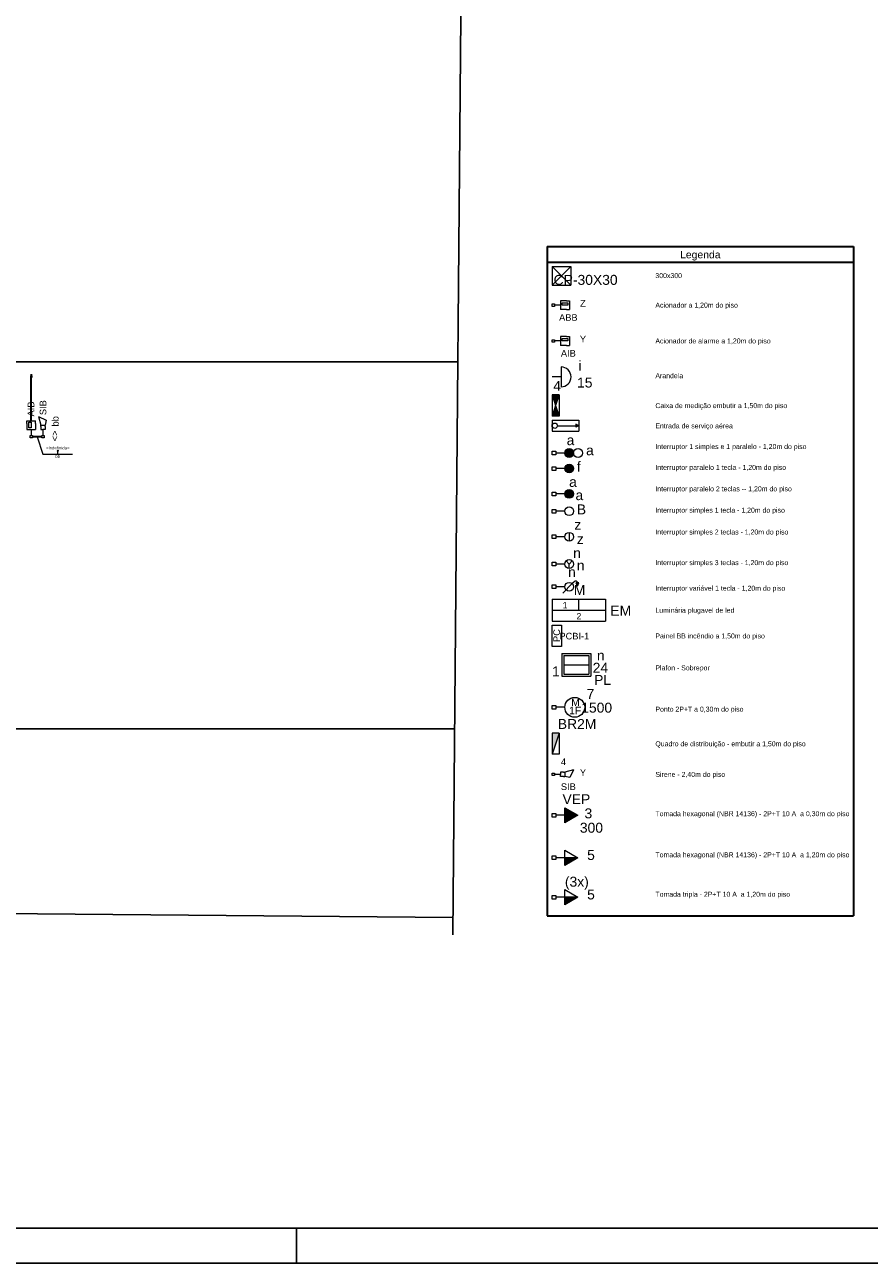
# Model space of a CAD drawing. Header units: millimetres. Extents: x -35 to 343, y 0 to 93.
# Tile 30 of 128: x 39 to 63, y 0 to 35. Entities that reach past the tile are written whole.
import ezdxf

# ---------------------------------------------------------------- set-up
doc = ezdxf.new("R2010")
doc.units = ezdxf.units.MM
for name, color, linetype, lineweight in [('DI-Linhas do quadro', 2, 'Continuous', 30), ('DI-Textos do quadro', 2, 'Continuous', 20), ('DI-Título do quadro', 3, 'Continuous', 30), ('EL-Condutos', 3, 'Continuous', 30), ('EL-Fios', 1, 'Continuous', 20), ('EL-Textos fios', 1, 'Continuous', 20), ('EL-Textos pontos', 2, 'Continuous', 20), ('P-SIMBOL', 3, 'Continuous', 20)]:
    doc.layers.add(name, color=color, linetype=linetype, lineweight=lineweight)
doc.styles.add('Arial', font='arial.ttf')

msp = doc.modelspace()

# ---------------------------------------------------------------- hatches: boundary and pattern name
at = {"layer": 'P-SIMBOL', "linetype": 'Continuous'}
for points in [[(54.57325, 24.68506), (54.37345, 24.68506), (54.47335, 24.38416)], [(54.57325, 24.08326), (54.47335, 24.38416), (54.37345, 24.08326)], [(55.13195, 23.80996), (55.04465, 23.84986), (55.04475, 23.76936)], [(54.86155, 22.71756), (54.86155, 22.59256), (54.73655, 22.59256), (54.73755, 22.61196), (54.74855, 22.64586), (54.76055, 22.66686), (54.77455, 22.68286), (54.79555, 22.69886), (54.82155, 22.71116), (54.84755, 22.71686), (54.86155, 22.71656)], [(54.86155, 22.46756), (54.86155, 22.59256), (54.73655, 22.59256), (54.73755, 22.57326), (54.74855, 22.53936), (54.76055, 22.51836), (54.77455, 22.50236), (54.79555, 22.48636), (54.82155, 22.47406), (54.84755, 22.46836), (54.86155, 22.46866)], [(54.86155, 22.71756), (54.86155, 22.59256), (54.98655, 22.59256), (54.98555, 22.61196), (54.97455, 22.64586), (54.96255, 22.66686), (54.94855, 22.68286), (54.92755, 22.69886), (54.90155, 22.71116), (54.87555, 22.71686), (54.86155, 22.71656)], [(54.86155, 22.46756), (54.86155, 22.59256), (54.98655, 22.59256), (54.98555, 22.57326), (54.97455, 22.53936), (54.96255, 22.51836), (54.94855, 22.50236), (54.92755, 22.48636), (54.90155, 22.47406), (54.87555, 22.46836), (54.86155, 22.46866)], [(55.09655, 19.25176), (55.13655, 19.33916), (55.05655, 19.33906)], [(54.57325, 15.07156), (54.37345, 15.07156), (54.37345, 14.46976)], [(54.73555, 12.51756), (55.11055, 12.73406), (54.73555, 12.95056)], [(54.73555, 11.52736), (55.11055, 11.52736), (54.73555, 11.31086)], [(54.73555, 10.40496), (55.11055, 10.40496), (54.73555, 10.18846)]]:
    msp.add_hatch(color=256, dxfattribs=at).paths.add_polyline_path(points)

# ---------------------------------------------------------------- linework, layer by layer
at = {"color": 1}
msp.add_line((47.1, 1), (47.1, 0), dxfattribs=at)
at = {"color": 2}
msp.add_lwpolyline([(-34.8, 0), (84.1, 0), (84.1, 84.1), (-34.8, 84.1)], close=True, dxfattribs=at)
at = {"color": 6}
msp.add_lwpolyline([(-32.3, 1), (83.1, 1), (83.1, 83.1), (-32.3, 83.1)], close=True, dxfattribs=at)
at = {"color": 2, "linetype": 'Continuous'}
for points in [[(-28.54202, 77.20339), (-29.02902, 10.53739), (51.55348, 9.83302)], [(51.69155, 25.63039), (-14.90702, 25.63039), (-14.90702, 15.19739), (51.60037, 15.19739)]]:
    msp.add_lwpolyline(points, dxfattribs=at)
at = {"color": 3, "linetype": 'Continuous'}
msp.add_lwpolyline([(51.54911, 9.33304), (51.84394, 43.06564), (51.98174, 43.11444), (51.70788, 43.21684), (51.84568, 43.26563), (52.14051, 76.99824)], dxfattribs=at)
at = {"layer": 'DI-Linhas do quadro', "linetype": 'Continuous'}
for p, q in [((54.23225, 28.90536), (62.94765, 28.90536)), ((54.23225, 28.90536), (54.23225, 9.87336)), ((62.94765, 28.90536), (62.94765, 9.87336)), ((54.23225, 28.45823), (62.94765, 28.45823)), ((54.23225, 9.87336), (62.94765, 9.87336))]:
    msp.add_line(p, q, dxfattribs=at)
at = {"layer": 'EL-Condutos', "linetype": 'Continuous'}
for p, q in [((39.52698, 25.20939), (39.59298, 25.20939)), ((39.55998, 25.27539), (39.55998, 25.20939))]:
    msp.add_line(p, q, dxfattribs=at)
for points in [[(39.55998, 23.95373), (39.55998, 23.99951), (39.55998, 24.04326), (39.55998, 24.08517), (39.55998, 24.12543), (39.55998, 24.16423), (39.55998, 24.20175), (39.55998, 24.23818), (39.55998, 24.27371), (39.55998, 24.30854), (39.55998, 24.34284), (39.55998, 24.37681), (39.55998, 24.41063), (39.55998, 24.4445), (39.55998, 24.4786), (39.55998, 24.51312), (39.55998, 24.54825), (39.55998, 24.58417), (39.55998, 24.62108), (39.55998, 24.65916), (39.55998, 24.69861), (39.55998, 24.7396), (39.55998, 24.78233), (39.55998, 24.82699), (39.55998, 24.87377), (39.55998, 24.92285), (39.55998, 24.97442), (39.55998, 25.02867), (39.55998, 25.08579), (39.55998, 25.14597), (39.55998, 25.20939)], [(39.85806, 23.49739), (39.84626, 23.49739), (39.8351, 23.49739), (39.82453, 23.49739), (39.81449, 23.49739), (39.80495, 23.49739), (39.79586, 23.49739), (39.78718, 23.49739), (39.77886, 23.49739), (39.77085, 23.49739), (39.76311, 23.49739), (39.75559, 23.49739), (39.74825, 23.49739), (39.74105, 23.49739), (39.73393, 23.49739), (39.72686, 23.49739), (39.71978, 23.49739), (39.71266, 23.49739), (39.70544, 23.49739), (39.69809, 23.49739), (39.69055, 23.49739), (39.68278, 23.49739), (39.67474, 23.49739), (39.66638, 23.49739), (39.65766, 23.49739), (39.64852, 23.49739), (39.63893, 23.49739), (39.62884, 23.49739), (39.61821, 23.49739), (39.60698, 23.49739), (39.59512, 23.49739)]]:
    msp.add_spline(points, degree=3, dxfattribs=at)
at = {"layer": 'EL-Fios'}
msp.add_line((40.31398, 22.99939), (40.31398, 23.09939), dxfattribs=at)
msp.add_circle((40.31398, 23.09939), 0.01333, dxfattribs=at)
at = {"layer": 'EL-Textos fios'}
for p, q in [((39.72698, 23.49739), (39.89198, 22.99939)), ((39.89198, 22.99939), (40.73598, 22.99939))]:
    msp.add_line(p, q, dxfattribs=at)
at = {"layer": 'P-SIMBOL'}
for p, q in [((54.37345, 28.34056), (54.90345, 28.34056)), ((54.37345, 28.34056), (54.37345, 27.81056)), ((54.37345, 28.34056), (54.90345, 27.81056)), ((54.90345, 28.34056), (54.37345, 27.81056)), ((54.90345, 28.34056), (54.90345, 27.81056)), ((54.37345, 27.81056), (54.90345, 27.81056)), ((54.37345, 27.27266), (54.44345, 27.27266)), ((54.37345, 27.20266), (54.37345, 27.27266)), ((54.44345, 27.20266), (54.37345, 27.20266)), ((54.44345, 27.27266), (54.44345, 27.20266)), ((54.61545, 27.23766), (54.44345, 27.23766)), ((54.61545, 27.36266), (54.61545, 27.11266)), ((54.78145, 27.36266), (54.61545, 27.36266)), ((54.78145, 27.11266), (54.61545, 27.11266)), ((54.66045, 27.30866), (54.81945, 27.30866)), ((54.66045, 27.23766), (54.66045, 27.30866)), ((54.81945, 27.23766), (54.66045, 27.23766)), ((54.78145, 27.36266), (54.86545, 27.36266)), ((54.78145, 27.11266), (54.86545, 27.11266)), ((54.81945, 27.30866), (54.81945, 27.23766)), ((54.86545, 27.36266), (54.86545, 27.11266)), ((54.37345, 26.25466), (54.44345, 26.25466)), ((54.37345, 26.18466), (54.37345, 26.25466)), ((54.44345, 26.18466), (54.37345, 26.18466)), ((54.44345, 26.25466), (54.44345, 26.18466)), ((54.61545, 26.21966), (54.44345, 26.21966)), ((54.61545, 26.34466), (54.61545, 26.09466)), ((54.78145, 26.34466), (54.61545, 26.34466)), ((54.78145, 26.09466), (54.61545, 26.09466)), ((54.66045, 26.29066), (54.81945, 26.29066)), ((54.66045, 26.21966), (54.66045, 26.29066)), ((54.81945, 26.21966), (54.66045, 26.21966)), ((54.78145, 26.34466), (54.86545, 26.34466)), ((54.78145, 26.09466), (54.86545, 26.09466)), ((54.81945, 26.29066), (54.81945, 26.21966)), ((54.86545, 26.34466), (54.86545, 26.09466)), ((54.63045, 25.48096), (54.63045, 24.91596)), ((54.63045, 25.19846), (54.37345, 25.19846)), ((54.37345, 24.68506), (54.37345, 24.08326)), ((54.37345, 24.68506), (54.47335, 24.38416)), ((54.57325, 24.68506), (54.37345, 24.68506)), ((54.57325, 24.68506), (54.47335, 24.38416)), ((54.57325, 24.68506), (54.57325, 24.08326)), ((54.47335, 24.38416), (54.37345, 24.08326)), ((54.47335, 24.38416), (54.57325, 24.08326)), ((39.43498, 23.87039), (39.43498, 23.95339)), ((39.43498, 23.95339), (39.68498, 23.95339)), ((39.68498, 23.87039), (39.68498, 23.95339)), ((39.76498, 24.07139), (39.83098, 23.82939)), ((39.76498, 24.07139), (39.98098, 23.96739)), ((39.98098, 23.96739), (39.95598, 23.82939)), ((54.57325, 24.08326), (54.37345, 24.08326)), ((54.37345, 23.96556), (54.37345, 23.65426)), ((54.37345, 23.96556), (55.13195, 23.96556)), ((55.13195, 23.96556), (55.13195, 23.65426)), ((39.43498, 23.87039), (39.43498, 23.70339)), ((39.43498, 23.70339), (39.68498, 23.70339)), ((39.48898, 23.90839), (39.55998, 23.90839)), ((39.48898, 23.74939), (39.48898, 23.90839)), ((39.55998, 23.74939), (39.48898, 23.74939)), ((39.55998, 23.90839), (39.55998, 23.74939)), ((39.55998, 23.70339), (39.55998, 23.53239)), ((39.68498, 23.87039), (39.68498, 23.70339)), ((39.83098, 23.78739), (39.83098, 23.82939)), ((39.83098, 23.82939), (39.95598, 23.82939)), ((39.83098, 23.78739), (39.83098, 23.70339)), ((39.83098, 23.70339), (39.89298, 23.70339)), ((39.89298, 23.70339), (39.89298, 23.53239)), ((39.95598, 23.70339), (39.89298, 23.70339)), ((39.95598, 23.78739), (39.95598, 23.82939)), ((39.95598, 23.78739), (39.95598, 23.70339)), ((54.37345, 23.65426), (55.13195, 23.65426)), ((54.52345, 23.80996), (55.04465, 23.80966)), ((55.13195, 23.80996), (55.04465, 23.84986)), ((55.04465, 23.84986), (55.04475, 23.76936)), ((55.13195, 23.80996), (55.04475, 23.76936)), ((39.52498, 23.53239), (39.59498, 23.53239)), ((39.52498, 23.46139), (39.52498, 23.53239)), ((39.59498, 23.46139), (39.52498, 23.46139)), ((39.59498, 23.53239), (39.59498, 23.46139)), ((39.85798, 23.53239), (39.92898, 23.53239)), ((39.85798, 23.46139), (39.85798, 23.53239)), ((39.92898, 23.46139), (39.85798, 23.46139)), ((39.92898, 23.53239), (39.92898, 23.46139)), ((54.37345, 22.98096), (54.37345, 23.08706)), ((54.37345, 23.08706), (54.47955, 23.08706)), ((54.47955, 22.98096), (54.37345, 22.98096)), ((54.47955, 23.08706), (54.47955, 22.98096)), ((54.73655, 23.03406), (54.47955, 23.03406)), ((54.37345, 22.53956), (54.37345, 22.64566)), ((54.37345, 22.64566), (54.47955, 22.64566)), ((54.47955, 22.53956), (54.37345, 22.53956)), ((54.47955, 22.64566), (54.47955, 22.53956)), ((54.73655, 22.59256), (54.47955, 22.59256)), ((54.86155, 22.71756), (54.86155, 22.46756)), ((54.37345, 21.81896), (54.37345, 21.92496)), ((54.37345, 21.92496), (54.47955, 21.92496)), ((54.47955, 21.92496), (54.47955, 21.81896)), ((54.73655, 21.87196), (54.47955, 21.87196)), ((54.47955, 21.81896), (54.37345, 21.81896)), ((54.37345, 21.32566), (54.37345, 21.43176)), ((54.37345, 21.43176), (54.47955, 21.43176)), ((54.47955, 21.32566), (54.37345, 21.32566)), ((54.47955, 21.43176), (54.47955, 21.32566)), ((54.73655, 21.37876), (54.47955, 21.37876)), ((54.86155, 20.77876), (54.86155, 20.52876)), ((54.37345, 20.60076), (54.37345, 20.70686)), ((54.37345, 20.70686), (54.47955, 20.70686)), ((54.47955, 20.60076), (54.37345, 20.60076)), ((54.47955, 20.70686), (54.47955, 20.60076)), ((54.73655, 20.65376), (54.47955, 20.65376)), ((54.37345, 19.82466), (54.37345, 19.93066)), ((54.37345, 19.93066), (54.47955, 19.93066)), ((54.47955, 19.82466), (54.37345, 19.82466)), ((54.47955, 19.93066), (54.47955, 19.82466)), ((54.73655, 19.87766), (54.47955, 19.87766)), ((54.86155, 19.87766), (54.77255, 19.96606)), ((54.86155, 19.87766), (54.94955, 19.96606)), ((54.86155, 19.75266), (54.86155, 19.87766)), ((54.99555, 19.36696), (54.94955, 19.32046)), ((54.37345, 19.17906), (54.37345, 19.28516)), ((54.37345, 19.28516), (54.47955, 19.28516)), ((54.47955, 19.17906), (54.37345, 19.17906)), ((54.47955, 19.28516), (54.47955, 19.17906)), ((54.73655, 19.23206), (54.47955, 19.23206)), ((54.94955, 19.32046), (54.67955, 19.05066)), ((55.13655, 19.33916), (55.05655, 19.33906)), ((55.09655, 19.25176), (55.05655, 19.33906)), ((55.09655, 19.25176), (55.13655, 19.33916)), ((54.37345, 18.87876), (54.37345, 18.25616)), ((54.37345, 18.87876), (55.89045, 18.87876)), ((55.13195, 18.56746), (55.13195, 18.87876)), ((55.89045, 18.87876), (55.89045, 18.25616)), ((54.37345, 18.56746), (55.89045, 18.56746)), ((54.37345, 18.25616), (55.89045, 18.25616)), ((54.65055, 17.33626), (55.47675, 17.33626)), ((54.65055, 17.33626), (54.65055, 16.69126)), ((54.70815, 17.27876), (55.41925, 17.27876)), ((54.70815, 17.27876), (55.41925, 17.27876)), ((54.70815, 17.27876), (54.70815, 16.74876)), ((55.41925, 17.27876), (55.41925, 16.74876)), ((55.47675, 17.33626), (55.47675, 16.69126)), ((54.70815, 17.01376), (55.41925, 17.01376)), ((54.65055, 16.69126), (55.47675, 16.69126)), ((54.70815, 16.74876), (55.41925, 16.74876)), ((54.37345, 15.75166), (54.37345, 15.85766)), ((54.37345, 15.85766), (54.47955, 15.85766)), ((54.47955, 15.85766), (54.47955, 15.75166)), ((54.47955, 15.75166), (54.37345, 15.75166)), ((54.73655, 15.80466), (54.47955, 15.80466)), ((54.57325, 15.07156), (54.37345, 15.07156)), ((54.37345, 15.07156), (54.37345, 14.46976)), ((54.57325, 15.07156), (54.37345, 14.46976)), ((54.57325, 15.07156), (54.57325, 14.46976)), ((54.57325, 14.46976), (54.37345, 14.46976)), ((54.37345, 13.93176), (54.44345, 13.93176)), ((54.37345, 13.86176), (54.37345, 13.93176)), ((54.44345, 13.86176), (54.37345, 13.86176)), ((54.44345, 13.93176), (54.44345, 13.86176)), ((54.61545, 13.89676), (54.44345, 13.89676)), ((54.61545, 13.95976), (54.61545, 13.89676)), ((54.69845, 13.95976), (54.61545, 13.95976)), ((54.61545, 13.83376), (54.61545, 13.89676)), ((54.69845, 13.83376), (54.61545, 13.83376)), ((54.69845, 13.95976), (54.74045, 13.95976)), ((54.69845, 13.83376), (54.74045, 13.83376)), ((54.98245, 14.02476), (54.74045, 13.95976)), ((54.74045, 13.95976), (54.74045, 13.83376)), ((54.87845, 13.80876), (54.74045, 13.83376)), ((54.98245, 14.02476), (54.87845, 13.80876)), ((54.37345, 12.68096), (54.37345, 12.78706)), ((54.37345, 12.78706), (54.47955, 12.78706)), ((54.47955, 12.68096), (54.37345, 12.68096)), ((54.47955, 12.78706), (54.47955, 12.68096)), ((54.73555, 12.73406), (54.47955, 12.73406)), ((54.73555, 12.51756), (54.73555, 12.95056)), ((54.73555, 12.95056), (55.11055, 12.73406)), ((55.11055, 12.73406), (54.73555, 12.51756)), ((54.73555, 11.74386), (55.11055, 11.52736)), ((54.73555, 11.31086), (54.73555, 11.74386)), ((54.37345, 11.47436), (54.37345, 11.58036)), ((54.37345, 11.58036), (54.47955, 11.58036)), ((54.47955, 11.47436), (54.37345, 11.47436)), ((54.47955, 11.58036), (54.47955, 11.47436)), ((54.73555, 11.52736), (54.47955, 11.52736)), ((55.11055, 11.52736), (54.73555, 11.52736)), ((55.11055, 11.52736), (54.73555, 11.31086)), ((54.73555, 10.62146), (55.11055, 10.40496)), ((54.73555, 10.18846), (54.73555, 10.62146)), ((54.37345, 10.35196), (54.37345, 10.45806)), ((54.37345, 10.45806), (54.47955, 10.45806)), ((54.47955, 10.35196), (54.37345, 10.35196)), ((54.47955, 10.45806), (54.47955, 10.35196)), ((54.73555, 10.40496), (54.47955, 10.40496)), ((55.11055, 10.40496), (54.73555, 10.40496)), ((55.11055, 10.40496), (54.73555, 10.18846))]:
    msp.add_line(p, q, dxfattribs=at)
at = {"layer": 'P-SIMBOL', "const_width": 0.125}
for points in [[(54.92355, 23.03406, 1), (54.79855, 23.03406, 1)], [(54.92355, 21.87196, 1), (54.79855, 21.87196, 1)]]:
    msp.add_lwpolyline(points, format="xyb", close=True, dxfattribs=at)
at = {"layer": 'P-SIMBOL'}
msp.add_lwpolyline([(54.37345, 18.13846), (54.64045, 18.13846), (54.64045, 17.53646), (54.37345, 17.53646), (54.37345, 18.13846)], dxfattribs=at)
for centre, radius in [((54.44845, 23.80996), 0.07501), ((54.86105, 23.03406), 0.125), ((54.86155, 23.03406), 0.125), ((55.11155, 23.03406), 0.125), ((54.86155, 22.59256), 0.125), ((54.86105, 21.87196), 0.125), ((54.86155, 21.87196), 0.125), ((54.86155, 21.37876), 0.125), ((54.86155, 20.65376), 0.125), ((54.86155, 19.87766), 0.125), ((54.86155, 19.23206), 0.125), ((55.01855, 15.80466), 0.2825)]:
    msp.add_circle(centre, radius, dxfattribs=at)
for centre, radius, start, end in [((54.63045, 25.19846), 0.2825, 270, 90), ((55.04255, 19.33906), 0.05425, 0, 149.084)]:
    msp.add_arc(centre, radius, start, end, dxfattribs=at)

# ---------------------------------------------------------------- texts
at = {"layer": 'DI-Textos do quadro', "char_height": 0.1412, "attachment_point": 7, "line_spacing_factor": 0.798, "style": 'Arial'}
for s, insert, width in [('300x300', (57.31225, 28.00496), 1.18608), ('Acionador a 1,20m do piso', (57.31225, 27.12536), 4.236), ('Acionador de alarme a 1,20m do piso', (57.31225, 26.10736), 5.9304), ('Arandela', (57.31225, 25.15896), 1.35552), ('Caixa de medição embutir a 1,50m do piso', (57.31225, 24.26736), 6.7776), ('Entrada de serviço aérea', (57.31225, 23.69236), 4.06656), ('Interruptor 1 simples e 1 paralelo - 1,20m do piso', (57.31225, 23.10536), 8.472), ('Interruptor paralelo 1 tecla - 1,20m do piso', (57.31225, 22.51236), 7.45536), ('Interruptor paralelo 2 teclas -- 1,20m do piso', (57.31225, 21.90336), 7.79424), ('Interruptor simples 1 tecla - 1,20m do piso', (57.31225, 21.29636), 7.28592), ('Interruptor simples 2 teclas - 1,20m do piso', (57.31225, 20.67536), 7.45536), ('Interruptor simples 3 teclas - 1,20m do piso', (57.31225, 19.80436), 7.45536), ('Interruptor variável 1 tecla - 1,20m do piso', (57.31225, 19.07736), 7.45536), ('Luminária plugavel de led', (57.31225, 18.45036), 4.236), ('Painel BB incêndio a 1,50m do piso', (57.31225, 17.72036), 5.76096), ('Plafon - Sobrepor', (57.31225, 16.81336), 2.88048), ('Ponto 2P+T a 0,30m do piso', (57.31225, 15.63936), 4.40544), ('Quadro de distribuição - embutir a 1,50m do piso', (57.31225, 14.65336), 8.13312), ('Sirene - 2,40m do piso', (57.31225, 13.78436), 3.72768), ('Tomada hexagonal (NBR 14136) - 2P+T 10 A  a 0,30m do piso', (57.31225, 12.66736), 9.65808), ('Tomada hexagonal (NBR 14136) - 2P+T 10 A  a 1,20m do piso', (57.31225, 11.49836), 9.65808), ('Tomada tripla - 2P+T 10 A  a 1,20m do piso', (57.31225, 10.37636), 7.11648)]:
    msp.add_mtext(s, dxfattribs=dict(at, insert=insert, width=width))
at = {"layer": 'DI-Título do quadro', "insert": (58.59025, 28.50636), "char_height": 0.2118, "width": 1.77912, "attachment_point": 8, "line_spacing_factor": 0.798, "style": 'Arial'}
msp.add_mtext('Legenda', dxfattribs=at)
at = {"layer": 'EL-Textos fios', "attachment_point": 8, "line_spacing_factor": 0.798, "style": 'Arial'}
for s, insert, char_height, width in [('<Indefinido>', (40.31398, 23.13413), 0.0870733, 1.2538555), ('bb', (40.31398, 22.89413), 0.087073, 0.2089759)]:
    msp.add_mtext(s, dxfattribs=dict(at, insert=insert, char_height=char_height, width=width))
at = {"layer": 'EL-Textos pontos', "char_height": 0.188267, "attachment_point": 8, "rotation": 90.00021, "line_spacing_factor": 0.798, "style": 'Arial'}
for s, insert, width in [('AIB', (39.64486, 24.28539), 0.6777612), ('SIB', (39.99086, 24.32339), 0.6777612), ('bb', (40.33886, 23.93539), 0.4518408), ('<>', (40.32086, 23.51939), 0.4518408)]:
    msp.add_mtext(s, dxfattribs=dict(at, insert=insert, width=width))
at = {"layer": 'P-SIMBOL', "line_spacing_factor": 0.798, "style": 'Arial'}
for s, insert, char_height, width, attachment_point in [('CP-30X30', (55.32825, 27.81156), 0.2824, 3.4857859, 8), ('Z', (55.25225, 27.19749), 0.18827, 0.3000213, 8), ('ABB', (54.83625, 26.79249), 0.188267, 0.98647, 8), ('Y', (55.25225, 26.17949), 0.18827, 0.3288233, 8), ('AIB', (54.83625, 25.77449), 0.188267, 0.7944564, 8), ('i', (55.16825, 25.37456), 0.2824, 0.1698582, 8), ('4', (54.51925, 24.80256), 0.2824, 0.420953, 8), ('15', (55.30325, 24.89156), 0.2824, 0.8419059, 8), ('a', (54.78825, 23.25456), 0.2824, 0.420953, 7), ('a', (55.34125, 22.96656), 0.2824, 0.420953, 7), ('f', (55.07925, 22.50856), 0.2824, 0.2104765, 7), ('a', (54.85825, 22.06756), 0.2824, 0.420953, 7), ('a', (55.03925, 21.69056), 0.2824, 0.420953, 7), ('B', (55.07825, 21.29056), 0.2824, 0.5058821, 7), ('z', (55.00625, 20.85356), 0.2824, 0.3803347, 7), ('z', (55.07825, 20.44856), 0.2824, 0.3803347, 7), ('n', (54.97425, 20.04856), 0.2824, 0.420953, 7), ('n', (54.82825, 19.51056), 0.2824, 0.420953, 7), ('n', (55.07825, 19.69556), 0.2824, 0.420953, 7), ('M', (55.15525, 18.99656), 0.2824, 0.6314294, 8), ('1', (54.74325, 18.61961), 0.1765, 0.2630956, 8), ('EM', (56.32725, 18.41056), 0.2824, 1.1373115, 8), ('2', (55.13725, 18.30961), 0.1765, 0.2630956, 8), ('PCBI-1', (55.00725, 17.73249), 0.188267, 1.5865126, 8), ('n', (55.64825, 17.13656), 0.2824, 0.420953, 7), ('1', (54.37325, 16.68556), 0.2824, 0.420953, 7), ('24', (55.52925, 16.78756), 0.2824, 0.8419059, 7), ('PL', (55.56925, 16.44256), 0.2824, 0.926835, 7), ('7', (55.46425, 16.04256), 0.2824, 0.420953, 8), ('1F', (54.85825, 15.60926), 0.2118, 0.6618931, 7), ('M', (54.91625, 15.84126), 0.2118, 0.4735721, 7), ('1500', (55.64225, 15.64956), 0.2824, 1.6838118, 8), ('BR2M', (55.08525, 15.18956), 0.2824, 2.1047648, 8), ('4', (54.69925, 14.16349), 0.18827, 0.2736194, 8), ('Y', (55.25225, 13.85649), 0.18827, 0.3288233, 8), ('SIB', (54.83625, 13.45149), 0.188267, 0.7944564, 8), ('VEP', (55.06525, 13.05156), 0.2824, 1.5176462, 8), ('3', (55.40625, 12.64356), 0.2824, 0.420953, 8), ('300', (55.49325, 12.23556), 0.2824, 1.2628589, 8), ('5', (55.48025, 11.46156), 0.2824, 0.420953, 8), ('(3x)', (55.07825, 10.62036), 0.2824, 1.296092, 8), ('5', (55.48025, 10.33856), 0.2824, 0.420953, 8)]:
    msp.add_mtext(s, dxfattribs=dict(at, insert=insert, char_height=char_height, width=width, attachment_point=attachment_point))
at = {"layer": 'P-SIMBOL', "insert": (54.60113, 17.84536), "char_height": 0.188267, "width": 0.6840486, "attachment_point": 8, "rotation": 90.00021, "line_spacing_factor": 0.798, "style": 'Arial'}
msp.add_mtext('PC', dxfattribs=at)

doc.saveas('drawing.dxf')
